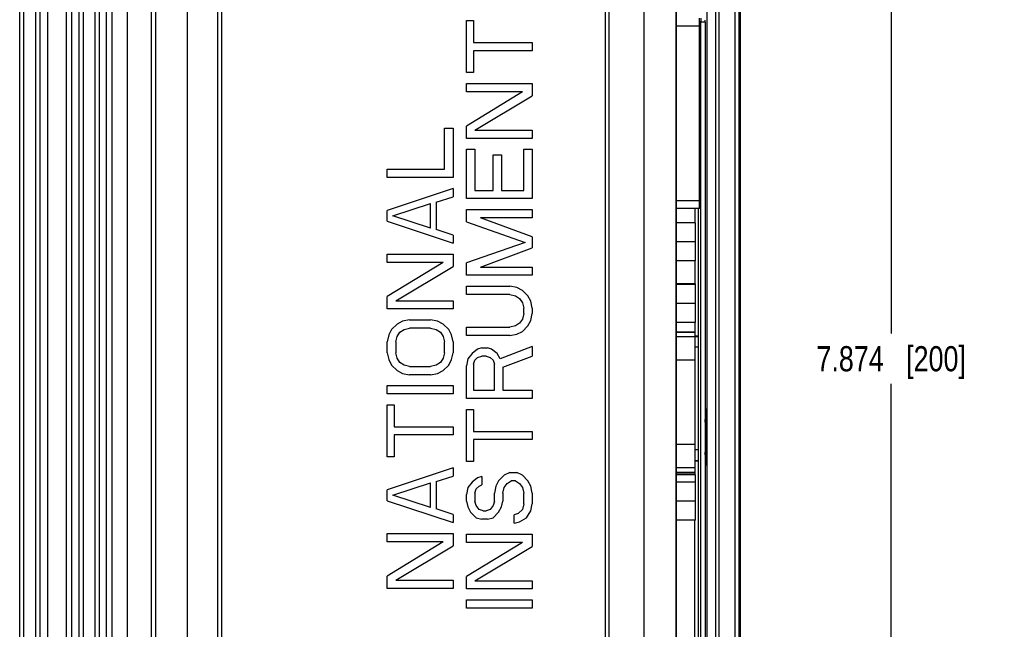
# Model space of a CAD drawing. Header units: inches. Extents: x 0 to 34, y 0 to 22.
# Tile 42 of 108: x 8.9 to 13.8, y 14.3 to 17.3. Entities that reach past the tile are written whole.
import ezdxf

# ---------------------------------------------------------------- set-up
doc = ezdxf.new("R2010")
doc.units = ezdxf.units.IN
doc.header["$LTSCALE"] = 1.87
doc.header["$MEASUREMENT"] = 0
doc.layers.get('0').update_dxf_attribs({"linetype": 'CONTINUOUS'})
doc.layers.add('DIMENSIONS', color=7, linetype='CONTINUOUS')
doc.styles.get("Standard").update_dxf_attribs({"font": 'txt', "width": 0.8})
doc.dimstyles.new('DIMSTYLE_1', dxfattribs={"dimtxt": 0.125, "dimasz": 0.18, "dimexe": 0.18, "dimexo": 0.0625, "dimgap": 0.09, "dimtad": 0, "dimtih": 1, "dimtoh": 1, "dimdec": 3, "dimzin": 4, "dimdsep": 46, "dimtxsty": 'STANDARD', "dimblk": '_FILLED', "dimblk1": '_FILLED', "dimblk2": '_FILLED', "dimcen": 0.09, "dimadec": 0, "dimazin": 0, "dimtp": 0.01, "dimtm": 0.01, "dimtfac": 1, "dimtdec": 3, "dimtofl": 0, "dimtmove": 0, "dimatfit": 3, "dimldrblk": '_FILLED', "dimfxl": 1, "dimtolj": 1, "dimtzin": 4, "dimarcsym": 0})

# ---------------------------------------------------------------- blocks, each defined once
blk = doc.blocks.new('_FILLED')
at = {"color": 0, "linetype": 'BYBLOCK'}
blk.add_solid([(0, 0), (-1, 0.174), (-1, -0.174)], dxfattribs=at)
blk = doc.blocks.new('*D5')
at = {"layer": 'DIMENSIONS', "color": 2, "linetype": 'CONTINUOUS'}
for p, q in [((12.3809, 19.5456), (13.3903, 19.5456)), ((13.2653, 19.5456), (13.2653, 15.7336)), ((13.2653, 11.6716), (13.2653, 15.4836)), ((12.3809, 11.6716), (13.3903, 11.6716))]:
    blk.add_line(p, q, dxfattribs=at)
at = {"layer": 'DIMENSIONS', "color": 2, "linetype": 'CONTINUOUS', "xscale": 0.18, "yscale": 0.18, "zscale": 0.18}
for p, rotation in [((13.2653, 19.5456), 90), ((13.2653, 11.6716), 270)]:
    blk.add_blockref('_FILLED', p, dxfattribs=dict(at, rotation=rotation))
at = {"layer": 'DIMENSIONS', "color": 2, "linetype": 'CONTINUOUS', "insert": (13.2653, 15.6711), "char_height": 0.125, "width": 1.125, "attachment_point": 2, "line_spacing_factor": 0.9}
blk.add_mtext('7.874{\\Ftxt.shx;\\W1.000000;\\H0.125000; }[200]', dxfattribs=at)

msp = doc.modelspace()

# ---------------------------------------------------------------- linework, layer by layer
at = {"color": 6, "linetype": 'CONTINUOUS'}
for p, q in [((12.5153, 11.8684), (12.5153, 19.3488)), ((12.1945, 18.7131), (12.1945, 12.5041)), ((8.9319, 12.5435), (8.9319, 18.6737)), ((8.9516, 18.6737), (8.9516, 12.5435)), ((9.012, 12.5436), (9.012, 18.6783)), ((9.0317, 18.6736), (9.0317, 12.5436)), ((9.2272, 12.5435), (9.2272, 18.6737)), ((9.2469, 18.6737), (9.2469, 12.5436)), ((12.0371, 12.5435), (12.0371, 18.6737)), ((9.9169, 12.6873), (9.9169, 18.5299)), ((9.9365, 12.6865), (9.9365, 18.5306)), ((11.8428, 18.5306), (11.8428, 12.6865)), ((11.8617, 18.5299), (11.8617, 12.6873)), ((9.0695, 18.2803), (9.0695, 12.9369)), ((9.1628, 18.28), (9.1628, 12.9371)), ((9.1903, 18.2798), (9.1903, 12.9373)), ((9.3073, 12.9309), (9.3073, 18.2863)), ((9.7651, 18.2863), (9.7651, 12.9309)), ((9.327, 18.2573), (9.327, 12.9598)), ((9.3914, 12.9898), (9.3914, 18.2274)), ((9.4678, 12.9898), (9.4678, 18.2274)), ((9.5859, 18.2297), (9.5859, 12.9875)), ((9.6077, 18.2516), (9.6077, 12.9656)), ((9.3639, 13.0173), (9.3639, 18.1999)), ((12.1975, 13.0855), (12.1975, 18.1317)), ((12.5094, 13.2802), (12.5094, 17.937)), ((12.4894, 13.3312), (12.4894, 17.886)), ((12.4102, 13.3939), (12.4102, 17.8233)), ((12.3511, 13.4017), (12.3511, 17.8155)), ((12.391, 17.8191), (12.391, 13.3981)), ((11.1535, 17.2897), (11.1882, 17.2897)), ((11.1535, 17.031), (11.1535, 17.2897)), ((11.1882, 17.2897), (11.1882, 17.1808)), ((12.3125, 16.356), (12.3125, 17.3021)), ((12.3187, 17.2873), (12.3187, 17.2873)), ((12.3187, 13.1118), (12.3187, 17.2873)), ((12.1976, 17.2627), (12.3125, 17.2627)), ((12.3397, 17.2822), (12.3191, 17.2822)), ((12.3397, 17.2822), (12.3397, 13.1169)), ((11.1882, 17.1808), (11.4802, 17.1808)), ((11.4802, 17.1399), (11.1882, 17.1399)), ((11.1882, 17.1399), (11.1882, 17.031)), ((11.4802, 17.1808), (11.4802, 17.1399)), ((11.1882, 17.031), (11.1535, 17.031)), ((11.1535, 16.9765), (11.4802, 16.9765)), ((11.1535, 16.9357), (11.1535, 16.9765)), ((11.4802, 16.9765), (11.4802, 16.9153)), ((11.4316, 16.9357), (11.1535, 16.7655)), ((11.4316, 16.9357), (11.1535, 16.9357)), ((11.1952, 16.7451), (11.4802, 16.9153)), ((11.0448, 16.7546), (11.0865, 16.7546)), ((11.0448, 16.5504), (11.0448, 16.7546)), ((11.0865, 16.7546), (11.0865, 16.5095)), ((11.1535, 16.7042), (11.1535, 16.7655)), ((11.1952, 16.7451), (11.4802, 16.7451)), ((11.4802, 16.7451), (11.4802, 16.7042)), ((11.4802, 16.7042), (11.1535, 16.7042)), ((11.1535, 16.6498), (11.1952, 16.6498)), ((11.1535, 16.4047), (11.1535, 16.6498)), ((11.1952, 16.6498), (11.1952, 16.4455)), ((11.4385, 16.6498), (11.4802, 16.6498)), ((11.4385, 16.4455), (11.4385, 16.6498)), ((11.4802, 16.6498), (11.4802, 16.4047)), ((11.2856, 16.6225), (11.3273, 16.6225)), ((11.2856, 16.4455), (11.2856, 16.6225)), ((11.3273, 16.6225), (11.3273, 16.4455)), ((10.7598, 16.5504), (11.0448, 16.5504)), ((10.7598, 16.5095), (10.7598, 16.5504)), ((11.0865, 16.5095), (10.7598, 16.5095)), ((11.0865, 16.4551), (10.7598, 16.3461)), ((11.0865, 16.4551), (11.0865, 16.4142)), ((11.0031, 16.387), (11.0865, 16.4142)), ((11.4802, 16.4047), (11.1535, 16.4047)), ((11.1952, 16.4455), (11.2856, 16.4455)), ((11.3273, 16.4455), (11.4385, 16.4455)), ((10.7876, 16.3189), (10.9753, 16.3802)), ((10.9753, 16.2576), (10.9753, 16.3802)), ((11.0031, 16.387), (11.0031, 16.2508)), ((12.1976, 16.3954), (12.3125, 16.3954)), ((12.3125, 16.356), (12.1976, 16.356)), ((12.2894, 16.356), (12.2894, 16.2836)), ((12.3053, 16.356), (12.3053, 15.7218)), ((10.7598, 16.2917), (10.7598, 16.3461)), ((10.9753, 16.2576), (10.7876, 16.3189)), ((11.1535, 16.3502), (11.4802, 16.3502)), ((11.1535, 16.289), (11.1535, 16.3502)), ((11.4802, 16.3094), (11.223, 16.3094)), ((11.4802, 16.2141), (11.223, 16.3094)), ((11.4802, 16.3502), (11.4802, 16.3094)), ((10.7598, 16.2917), (11.0865, 16.1828)), ((11.1535, 16.289), (11.4455, 16.1868)), ((12.2928, 16.2836), (12.1976, 16.2836)), ((12.2928, 16.0946), (12.2928, 16.2836)), ((11.0865, 16.2236), (11.0031, 16.2508)), ((11.0865, 16.2236), (11.0865, 16.1828)), ((11.4802, 16.2141), (11.4802, 16.1596)), ((11.4455, 16.1868), (11.1535, 16.0847)), ((11.223, 16.0643), (11.4802, 16.1596)), ((12.2928, 16.1891), (12.1976, 16.1891)), ((10.7598, 16.1283), (11.0865, 16.1283)), ((10.7598, 16.0875), (10.7598, 16.1283)), ((11.0865, 16.1283), (11.0865, 16.067)), ((11.0379, 16.0875), (10.7598, 16.0875)), ((11.0379, 16.0875), (10.7598, 15.9173)), ((10.8015, 15.8968), (11.0865, 16.067)), ((11.1535, 16.0235), (11.1535, 16.0847)), ((11.223, 16.0643), (11.4802, 16.0643)), ((11.4802, 16.0643), (11.4802, 16.0235)), ((12.2928, 16.0946), (12.1976, 16.0946)), ((12.2894, 16.0946), (12.2894, 15.9812)), ((11.4802, 16.0235), (11.1535, 16.0235)), ((11.1535, 15.969), (11.369, 15.969)), ((11.1535, 15.9281), (11.1535, 15.969)), ((11.4038, 15.9622), (11.369, 15.969)), ((11.4316, 15.9486), (11.4038, 15.9622)), ((12.2928, 15.9812), (12.1976, 15.9812)), ((12.2928, 15.9783), (12.1976, 15.9783)), ((12.2928, 15.7893), (12.2928, 15.9812)), ((10.7598, 15.856), (10.7598, 15.9173)), ((11.369, 15.9281), (11.1535, 15.9281)), ((11.369, 15.9281), (11.3968, 15.9213)), ((11.3968, 15.9213), (11.4177, 15.9077)), ((11.4594, 15.9213), (11.4316, 15.9486)), ((11.4733, 15.8941), (11.4594, 15.9213)), ((10.8015, 15.8968), (11.0865, 15.8968)), ((11.0865, 15.8968), (11.0865, 15.856)), ((11.4177, 15.9077), (11.4316, 15.8873)), ((11.4316, 15.8873), (11.4385, 15.8601)), ((11.4802, 15.8601), (11.4733, 15.8941)), ((12.2928, 15.8838), (12.1976, 15.8838)), ((11.0865, 15.856), (10.7598, 15.856)), ((11.4385, 15.8328), (11.4316, 15.8056)), ((11.4385, 15.8328), (11.4385, 15.8601)), ((11.4733, 15.7988), (11.4802, 15.8328)), ((11.4802, 15.8601), (11.4802, 15.8328)), ((10.8084, 15.7811), (10.7806, 15.7539)), ((10.8362, 15.7947), (10.8084, 15.7811)), ((10.871, 15.8015), (10.8362, 15.7947)), ((10.871, 15.8015), (10.9753, 15.8015)), ((11.0101, 15.7947), (10.9753, 15.8015)), ((11.0379, 15.7811), (11.0101, 15.7947)), ((11.0657, 15.7539), (11.0379, 15.7811)), ((11.1535, 15.7648), (11.369, 15.7648)), ((11.1535, 15.7239), (11.1535, 15.7648)), ((11.3968, 15.7716), (11.369, 15.7648)), ((11.4177, 15.7852), (11.3968, 15.7716)), ((11.4316, 15.8056), (11.4177, 15.7852)), ((11.4316, 15.7443), (11.4594, 15.7716)), ((11.4594, 15.7716), (11.4733, 15.7988)), ((12.2928, 15.7893), (12.1976, 15.7893)), ((12.2894, 15.7893), (12.2894, 15.743)), ((10.7667, 15.7266), (10.7598, 15.6926)), ((10.7806, 15.7539), (10.7667, 15.7266)), ((10.8015, 15.6926), (10.8084, 15.7198)), ((10.8084, 15.7198), (10.8223, 15.7403)), ((10.8223, 15.7403), (10.8432, 15.7539)), ((10.8432, 15.7539), (10.871, 15.7607)), ((10.9753, 15.7607), (10.871, 15.7607)), ((10.9753, 15.7607), (11.0031, 15.7539)), ((11.0031, 15.7539), (11.024, 15.7403)), ((11.024, 15.7403), (11.0379, 15.7198)), ((11.0379, 15.7198), (11.0448, 15.6926)), ((11.0796, 15.7266), (11.0657, 15.7539)), ((11.0865, 15.6926), (11.0796, 15.7266)), ((11.369, 15.7239), (11.1535, 15.7239)), ((11.369, 15.7239), (11.4038, 15.7307)), ((11.4038, 15.7307), (11.4316, 15.7443)), ((12.1976, 15.743), (12.2909, 15.743)), ((12.1976, 15.7412), (12.2909, 15.7412)), ((12.2909, 15.7178), (12.1976, 15.7178)), ((12.2909, 15.0407), (12.2909, 15.743)), ((12.2909, 15.7218), (12.3066, 15.7218)), ((12.2909, 15.7199), (12.3066, 15.7199)), ((12.3066, 15.1017), (12.3066, 15.7218)), ((10.7598, 15.6381), (10.7598, 15.6926)), ((10.8015, 15.6926), (10.8015, 15.6381)), ((11.0448, 15.6381), (11.0448, 15.6926)), ((11.0865, 15.6926), (11.0865, 15.6381)), ((11.4802, 15.6695), (11.3203, 15.6082)), ((11.4802, 15.6695), (11.4802, 15.6218)), ((12.2909, 15.6678), (12.3066, 15.6678)), ((10.7598, 15.6381), (10.7667, 15.6041)), ((10.8084, 15.6109), (10.8015, 15.6381)), ((11.0448, 15.6381), (11.0379, 15.6109)), ((11.0796, 15.6041), (11.0865, 15.6381)), ((11.1813, 15.6354), (11.1604, 15.6082)), ((11.2091, 15.6558), (11.1813, 15.6354)), ((11.2299, 15.6626), (11.2091, 15.6558)), ((11.2091, 15.615), (11.2299, 15.6218)), ((11.2299, 15.6626), (11.2578, 15.6626)), ((11.2508, 15.6218), (11.2299, 15.6218)), ((11.2508, 15.6218), (11.2717, 15.615)), ((11.2786, 15.6558), (11.2578, 15.6626)), ((11.3064, 15.6354), (11.2786, 15.6558)), ((11.3203, 15.6082), (11.3064, 15.6354)), ((11.3342, 15.5673), (11.4802, 15.6218)), ((10.7667, 15.6041), (10.7806, 15.5769)), ((10.7806, 15.5769), (10.8084, 15.5496)), ((10.8223, 15.5905), (10.8084, 15.6109)), ((10.8432, 15.5769), (10.8223, 15.5905)), ((10.871, 15.5701), (10.8432, 15.5769)), ((10.871, 15.5701), (10.9753, 15.5701)), ((11.0031, 15.5769), (10.9753, 15.5701)), ((11.024, 15.5905), (11.0031, 15.5769)), ((11.0379, 15.6109), (11.024, 15.5905)), ((11.0379, 15.5496), (11.0657, 15.5769)), ((11.0657, 15.5769), (11.0796, 15.6041)), ((11.1604, 15.6082), (11.1535, 15.5741)), ((11.1535, 15.4108), (11.1535, 15.5741)), ((11.1882, 15.581), (11.1952, 15.6014)), ((11.1882, 15.581), (11.1882, 15.4516)), ((11.1952, 15.6014), (11.2091, 15.615)), ((11.2717, 15.615), (11.2856, 15.6014)), ((11.2856, 15.6014), (11.2925, 15.581)), ((11.2925, 15.4516), (11.2925, 15.581)), ((12.2909, 15.6015), (12.1976, 15.6015)), ((10.8084, 15.5496), (10.8362, 15.536)), ((10.8362, 15.536), (10.871, 15.5292)), ((10.9753, 15.5292), (10.871, 15.5292)), ((10.9753, 15.5292), (11.0101, 15.536)), ((11.0101, 15.536), (11.0379, 15.5496)), ((11.3342, 15.5673), (11.3342, 15.4516)), ((10.7598, 15.4748), (11.0865, 15.4748)), ((10.7598, 15.4339), (10.7598, 15.4748)), ((11.0865, 15.4748), (11.0865, 15.4339)), ((11.0865, 15.4339), (10.7598, 15.4339)), ((11.1882, 15.4516), (11.2925, 15.4516)), ((11.3342, 15.4516), (11.4802, 15.4516)), ((11.4802, 15.4516), (11.4802, 15.4108)), ((10.7598, 15.3794), (10.7945, 15.3794)), ((10.7598, 15.1208), (10.7598, 15.3794)), ((10.7945, 15.3794), (10.7945, 15.2705)), ((11.4802, 15.4108), (11.1535, 15.4108)), ((11.1535, 15.3563), (11.1882, 15.3563)), ((11.1535, 15.0976), (11.1535, 15.3563)), ((11.1882, 15.3563), (11.1882, 15.2474)), ((12.3415, 15.3331), (12.3414, 15.332)), ((12.3422, 15.3486), (12.3415, 15.3342)), ((12.3415, 15.3331), (12.3417, 15.3385)), ((12.3415, 15.3342), (12.3415, 15.3331)), ((12.3417, 15.3385), (12.3419, 15.3433)), ((12.3417, 15.3224), (12.3426, 15.3409)), ((12.3448, 15.3538), (12.3442, 15.3591)), ((12.341, 15.294), (12.3417, 15.3224)), ((10.7945, 15.2705), (11.0865, 15.2705)), ((11.0865, 15.2297), (10.7945, 15.2297)), ((10.7945, 15.2297), (10.7945, 15.1208)), ((11.0865, 15.2705), (11.0865, 15.2297)), ((11.1882, 15.2474), (11.4802, 15.2474)), ((11.4802, 15.2474), (11.4802, 15.2065)), ((12.3468, 15.2635), (12.3469, 15.2592)), ((11.4802, 15.2065), (11.1882, 15.2065)), ((11.1882, 15.2065), (11.1882, 15.0976)), ((12.2909, 15.1823), (12.1976, 15.1823)), ((12.3469, 15.1802), (12.3468, 15.1749)), ((12.3066, 15.1556), (12.2909, 15.1556)), ((12.3417, 15.1157), (12.341, 15.1437)), ((10.7945, 15.1208), (10.7598, 15.1208)), ((11.1882, 15.0976), (11.1535, 15.0976)), ((12.2909, 15.1035), (12.3066, 15.1035)), ((12.2909, 15.1017), (12.3066, 15.1017)), ((12.3053, 15.1017), (12.3053, 12.3933)), ((12.3414, 15.1062), (12.3415, 15.105)), ((12.3418, 15.0977), (12.3415, 15.1053)), ((12.3415, 15.105), (12.3415, 15.1037)), ((12.3415, 15.1037), (12.3424, 15.0859)), ((12.3426, 15.0975), (12.3417, 15.1157)), ((12.3426, 15.0836), (12.3431, 15.0796)), ((11.0865, 15.0663), (10.7598, 14.9574)), ((11.0865, 15.0663), (11.0865, 15.0254)), ((11.369, 15.0431), (11.3412, 15.0295)), ((11.369, 15.0431), (11.4038, 15.0431)), ((11.4316, 15.0295), (11.4038, 15.0431)), ((12.2909, 15.0659), (12.1976, 15.0659)), ((12.2909, 15.0425), (12.1976, 15.0425)), ((12.1976, 15.0407), (12.2909, 15.0407)), ((12.2928, 15.0312), (12.1976, 15.0312)), ((12.2894, 15.0407), (12.2894, 15.0312)), ((12.2928, 14.8054), (12.2928, 15.0312)), ((10.7876, 14.9301), (10.9753, 14.9914)), ((10.9753, 14.8689), (10.9753, 14.9914)), ((11.0031, 14.9982), (11.0865, 15.0254)), ((11.0031, 14.9982), (11.0031, 14.8621)), ((11.1813, 14.9955), (11.1604, 14.9683)), ((11.2091, 15.0159), (11.1813, 14.9955)), ((11.2299, 15.0227), (11.2091, 15.0159)), ((11.216, 14.9751), (11.2299, 14.9819)), ((11.2299, 15.0227), (11.2299, 14.9819)), ((11.3134, 15.0023), (11.2995, 14.9751)), ((11.3412, 15.0295), (11.3134, 15.0023)), ((11.3412, 14.9683), (11.3551, 14.9887)), ((11.3551, 14.9887), (11.376, 15.0023)), ((11.3968, 15.0023), (11.376, 15.0023)), ((11.3968, 15.0023), (11.4177, 14.9887)), ((11.4177, 14.9887), (11.4316, 14.9683)), ((11.4594, 15.0023), (11.4316, 15.0295)), ((11.4733, 14.9751), (11.4594, 15.0023)), ((12.2928, 14.9944), (12.1976, 14.9944)), ((10.7598, 14.9029), (10.7598, 14.9574)), ((11.1604, 14.9683), (11.1535, 14.9342)), ((11.1535, 14.9002), (11.1535, 14.9342)), ((11.1952, 14.941), (11.2021, 14.9614)), ((11.1952, 14.941), (11.1952, 14.9002)), ((11.2021, 14.9614), (11.216, 14.9751)), ((11.2995, 14.9751), (11.2925, 14.941)), ((11.2925, 14.9002), (11.2925, 14.941)), ((11.3342, 14.941), (11.3412, 14.9683)), ((11.3342, 14.941), (11.3342, 14.9002)), ((11.4316, 14.9683), (11.4385, 14.941)), ((11.4385, 14.8866), (11.4385, 14.941)), ((11.4802, 14.941), (11.4733, 14.9751)), ((11.4802, 14.941), (11.4802, 14.8866)), ((10.7598, 14.9029), (11.0865, 14.794)), ((10.9753, 14.8689), (10.7876, 14.9301)), ((11.1535, 14.9002), (11.1604, 14.8729)), ((11.2021, 14.8798), (11.1952, 14.9002)), ((11.2925, 14.9002), (11.2856, 14.8798)), ((11.3273, 14.8729), (11.3342, 14.9002)), ((11.4385, 14.8866), (11.4316, 14.8593)), ((11.4733, 14.8525), (11.4802, 14.8866)), ((12.2928, 14.8999), (12.1976, 14.8999)), ((11.0865, 14.8348), (11.0031, 14.8621)), ((11.0865, 14.8348), (11.0865, 14.794)), ((11.1604, 14.8729), (11.1743, 14.8457)), ((11.1743, 14.8457), (11.2021, 14.8185)), ((11.216, 14.8593), (11.2021, 14.8798)), ((11.2369, 14.8525), (11.216, 14.8593)), ((11.2369, 14.8525), (11.2508, 14.8525)), ((11.2717, 14.8593), (11.2508, 14.8525)), ((11.2856, 14.8798), (11.2717, 14.8593)), ((11.2856, 14.8185), (11.3134, 14.8457)), ((11.3134, 14.8457), (11.3273, 14.8729)), ((11.4107, 14.8389), (11.3899, 14.8321)), ((11.4316, 14.8593), (11.4107, 14.8389)), ((11.4524, 14.8185), (11.4733, 14.8525)), ((11.2021, 14.8185), (11.2299, 14.8117)), ((11.2578, 14.8117), (11.2299, 14.8117)), ((11.2578, 14.8117), (11.2856, 14.8185)), ((11.3899, 14.7913), (11.3899, 14.8321)), ((11.3899, 14.7913), (11.4177, 14.7981)), ((11.4177, 14.7981), (11.4524, 14.8185)), ((12.2928, 14.8054), (12.1976, 14.8054)), ((12.2895, 12.5509), (12.2895, 14.8054)), ((10.7598, 14.7395), (11.0865, 14.7395)), ((10.7598, 14.6987), (10.7598, 14.7395)), ((11.0865, 14.7395), (11.0865, 14.6782)), ((11.1535, 14.7368), (11.4802, 14.7368)), ((11.1535, 14.6959), (11.1535, 14.7368)), ((11.4802, 14.7368), (11.4802, 14.6755)), ((11.0379, 14.6987), (10.7598, 14.6987)), ((11.0379, 14.6987), (10.7598, 14.5285)), ((11.4316, 14.6959), (11.1535, 14.6959)), ((11.4316, 14.6959), (11.1535, 14.5258)), ((10.8015, 14.5081), (11.0865, 14.6782)), ((11.1952, 14.5053), (11.4802, 14.6755)), ((10.7598, 14.4672), (10.7598, 14.5285)), ((10.8015, 14.5081), (11.0865, 14.5081)), ((11.0865, 14.5081), (11.0865, 14.4672)), ((11.1535, 14.4645), (11.1535, 14.5258)), ((11.1952, 14.5053), (11.4802, 14.5053)), ((11.4802, 14.5053), (11.4802, 14.4645)), ((11.0865, 14.4672), (10.7598, 14.4672)), ((11.4802, 14.4645), (11.1535, 14.4645)), ((11.1535, 14.41), (11.4802, 14.41)), ((11.1535, 14.3692), (11.1535, 14.41)), ((11.4802, 14.41), (11.4802, 14.3692)), ((11.4802, 14.3692), (11.1535, 14.3692))]:
    msp.add_line(p, q, dxfattribs=at)
for points in [[(12.3419, 15.3433), (12.3421, 15.3473), (12.3422, 15.349), (12.3423, 15.3506), (12.3424, 15.3521), (12.3425, 15.3534), (12.3426, 15.3545), (12.3427, 15.3554), (12.3428, 15.3562), (12.3429, 15.3567), (12.3429, 15.3571), (12.3429, 15.3571)], [(12.3429, 15.0812), (12.3428, 15.0821), (12.3427, 15.0836), (12.3425, 15.0857), (12.3423, 15.0883), (12.3421, 15.0912), (12.3419, 15.0944), (12.3418, 15.0977)]]:
    msp.add_lwpolyline(points, dxfattribs=at)
for centre, radius, start, end in [((13.4576, 17.2873), 1.1389, 179.3224, 180.0022), ((13.4934, 17.2873), 1.1747, 179.6769, 180.0017), ((12.5812, 15.335), 0.2394, 175.7976, 176.4887), ((12.6749, 15.3291), 0.3333, 176.4531, 176.631), ((12.5146, 15.3399), 0.1727, 175.4453, 175.7925), ((12.4799, 15.3427), 0.1378, 175.0097, 175.4546), ((7.7362, 15.2199), 4.6108, 359.9982, 0.489), ((7.602, 15.2191), 4.7451, 359.5301, 0.0073), ((12.5198, 15.0989), 0.1779, 184.216, 184.5876), ((12.481, 15.0958), 0.139, 184.5941, 185.0707), ((12.1472, 15.1005), 0.1983, 355.4519, 356.3225), ((12.0415, 15.1076), 0.3042, 356.2712, 356.6426)]:
    msp.add_arc(centre, radius, start, end, dxfattribs=at)
for centre, major_axis, start_param, end_param in [((12.3392, 17.2822), (0, 0.0197), -1.570796, -1.047276), ((12.3437, 15.2192), (0, 0.128), 2.202012, 7.230212)]:
    msp.add_ellipse(centre, major_axis=major_axis, ratio=0.026186, start_param=start_param, end_param=end_param, dxfattribs=at)
for points, knots in [([(12.3437, 15.3607), (12.3436, 15.3607), (12.3435, 15.3606), (12.3434, 15.3602), (12.3432, 15.3597), (12.343, 15.3587), (12.3428, 15.357), (12.3427, 15.3555), (12.3426, 15.3547)], [0, 0, 0, 0, 0.03115, 0.085764, 0.166963, 0.275874, 0.5793, 1, 1, 1, 1]), ([(12.3426, 15.3409), (12.3427, 15.3418), (12.3429, 15.3434), (12.3431, 15.3452), (12.3433, 15.3462), (12.3434, 15.3467), (12.3435, 15.347), (12.3436, 15.3472), (12.3437, 15.3472)], [0, 0, 0, 0, 0.426946, 0.734978, 0.844242, 0.923802, 0.97438, 1, 1, 1, 1]), ([(12.3442, 15.3591), (12.3442, 15.3593), (12.3441, 15.3598), (12.344, 15.3602), (12.3439, 15.3605), (12.3438, 15.3607), (12.3437, 15.3607), (12.3437, 15.3607)], [0, 0, 0, 0, 0.41604, 0.716481, 0.82432, 0.905204, 1, 1, 1, 1]), ([(12.3437, 15.3472), (12.3437, 15.3472), (12.3439, 15.347), (12.344, 15.3467), (12.3441, 15.3462), (12.3443, 15.3452), (12.3445, 15.3434), (12.3446, 15.3418), (12.3447, 15.3409)], [0, 0, 0, 0, 0.025674, 0.076273, 0.155837, 0.265097, 0.573099, 1, 1, 1, 1]), ([(12.3447, 15.3409), (12.3448, 15.3392), (12.3451, 15.3352), (12.3456, 15.3254), (12.3461, 15.3099), (12.3465, 15.2881), (12.3467, 15.2721), (12.3468, 15.2635)], [0, 0, 0, 0, 0.067623, 0.154349, 0.380593, 0.667296, 1, 1, 1, 1]), ([(12.3459, 15.3328), (12.3457, 15.3368), (12.3455, 15.3438), (12.3451, 15.3509), (12.3448, 15.3538)], [0, 0, 0, 0, 0.578115, 1, 1, 1, 1]), ([(12.3468, 15.1749), (12.3467, 15.1663), (12.3465, 15.1504), (12.3461, 15.1286), (12.3456, 15.1131), (12.3451, 15.1033), (12.3449, 15.0993), (12.3447, 15.0976)], [0, 0, 0, 0, 0.332455, 0.619044, 0.845361, 0.932203, 1, 1, 1, 1]), ([(12.3437, 15.0913), (12.3436, 15.0913), (12.3435, 15.0914), (12.3434, 15.0917), (12.3433, 15.0922), (12.3431, 15.0933), (12.3429, 15.095), (12.3427, 15.0966), (12.3426, 15.0975)], [0, 0, 0, 0, 0.025674, 0.076273, 0.155837, 0.265097, 0.573099, 1, 1, 1, 1]), ([(12.3431, 15.0813), (12.3432, 15.081), (12.3435, 15.0798), (12.3437, 15.0786), (12.3437, 15.0777)], [0, 0, 0, 0, 0.251532, 1, 1, 1, 1]), ([(12.3431, 15.0796), (12.3431, 15.0793), (12.3432, 15.0789), (12.3433, 15.0783), (12.3435, 15.0779), (12.3436, 15.0777), (12.3437, 15.0777)], [0, 0, 0, 0, 0.402395, 0.699364, 0.894678, 1, 1, 1, 1]), ([(12.3447, 15.0976), (12.3446, 15.0967), (12.3445, 15.0951), (12.3443, 15.0933), (12.3441, 15.0922), (12.344, 15.0917), (12.3439, 15.0914), (12.3437, 15.0913), (12.3437, 15.0913)], [0, 0, 0, 0, 0.426955, 0.734991, 0.844257, 0.923816, 0.97439, 1, 1, 1, 1]), ([(12.3437, 15.0777), (12.3437, 15.0777), (12.3439, 15.0779), (12.344, 15.0783), (12.3441, 15.0788), (12.3443, 15.0796), (12.3444, 15.0806), (12.3446, 15.0824), (12.3448, 15.0838), (12.3448, 15.0848)], [0, 0, 0, 0, 0.028805, 0.081465, 0.161318, 0.269575, 0.406993, 0.574181, 1, 1, 1, 1])]:
    msp.add_open_spline(points, degree=3, knots=knots, dxfattribs=at)

# ---------------------------------------------------------------- dimensions: what is measured, and where the dimension line sits
at = {"layer": 'DIMENSIONS', "color": 2, "linetype": 'CONTINUOUS'}
dim = msp.add_linear_dim(base=(13.2653, 19.5456), p1=(12.3809, 11.6716), p2=(12.3809, 19.5456), angle=90, dimstyle='DIMSTYLE_1', dxfattribs=at)
dim.commit()
dim.dimension.update_dxf_attribs({"geometry": '*D5', "text_midpoint": (13.1153, 15.6086), "dimtype": 160})

doc.saveas('drawing.dxf')
